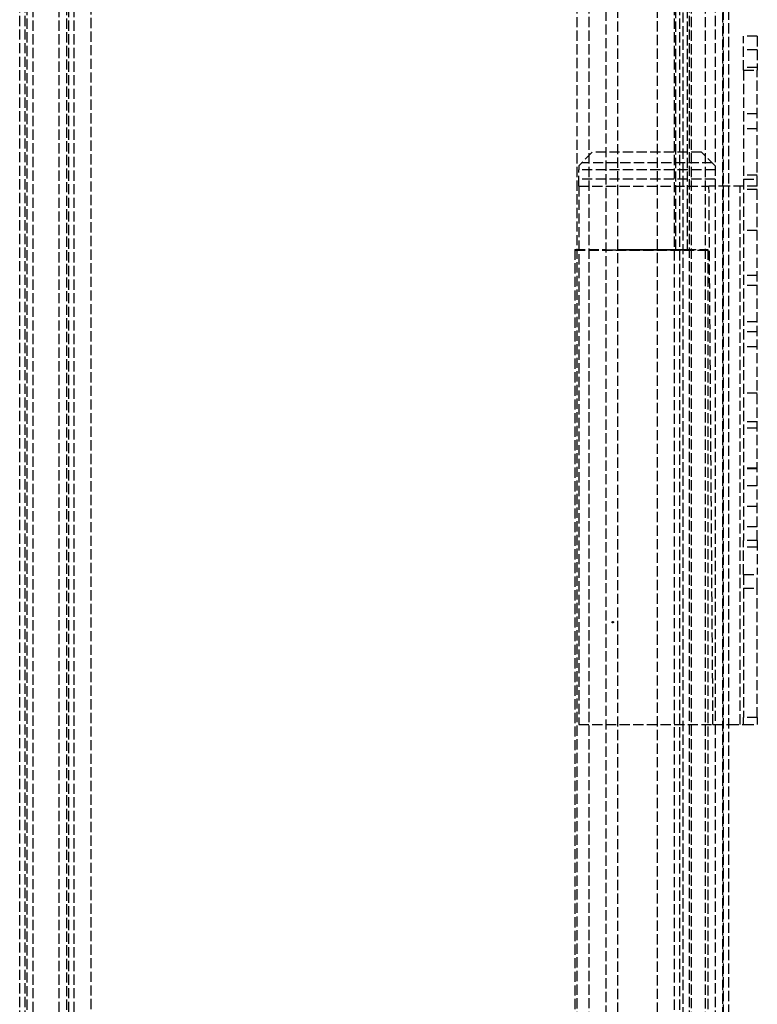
# Model space of a CAD drawing. Header units: millimetres. Extents: x -108 to 0, y 0 to 486.
# Tile 7 of 12: x -108 to 0, y 243 to 387. Entities that reach past the tile are written whole.
import ezdxf

# ---------------------------------------------------------------- set-up
doc = ezdxf.new("R2010")
doc.units = ezdxf.units.MM
doc.header["$LTSCALE"] = 10
doc.linetypes.add('ALLCAD_Strich', pattern=[0.2, 0.15, -0.05])
doc.layers.add('BESCH_KONT_sich_schn_grun_2d', color=10, linetype='Continuous')

msp = doc.modelspace()

# ---------------------------------------------------------------- linework, layer by layer
at = {"layer": 'BESCH_KONT_sich_schn_grun_2d', "linetype": 'ALLCAD_Strich'}
for p, q in [((-24.65, 36.33), (-24.65, 475.95)), ((-9.65, 36.33), (-9.65, 475.95)), ((-7.6, 36.32), (-7.6, 475.95)), ((-108.2, 4.5), (-108.2, 460.9)), ((-107.4, 4.5), (-107.4, 460.9)), ((-5, 460.9), (-5, 4.5)), ((-4.2, 460.9), (-4.2, 4.5)), ((-106.2, 17.8), (-106.2, 458)), ((-102.4, 17.8), (-102.4, 458)), ((-10, 458), (-10, 17.8)), ((-6.2, 458), (-6.2, 17.8)), ((-107.1, 20.1), (-107.1, 454.5)), ((-101.3, 20.1), (-101.3, 454.5)), ((-10.9, 454.5), (-10.9, 20.1)), ((-5.1, 454.5), (-5.1, 20.1)), ((-101, 11.8), (-101, 453.6)), ((-100.2, 11.8), (-100.2, 453.6)), ((-12.2, 453.6), (-12.2, 11.8)), ((-11.4, 453.6), (-11.4, 11.8)), ((-97.7, 14.2), (-97.7, 451.2)), ((-26.4, 36.32), (-26.4, 451.2)), ((-14.7, 451.2), (-14.7, 14.2)), ((-11.97, 353.66), (-11.97, 423.66)), ((-10.22, 353.66), (-10.22, 423.66)), ((-22.22, 402.74), (-22.22, 67.68)), ((-20.47, 67.68), (-20.47, 402.74)), ((-2, 380), (-2, 385)), ((0, 385), (-2, 385)), ((0, 385), (0, 380)), ((0, 382.99), (-2, 382.99)), ((0, 380.4), (-2, 380.4)), ((-2, 380), (-2, 311)), ((-2, 380), (0, 380)), ((0, 311), (0, 380)), ((0, 373.6), (-2, 373.6)), ((0, 371.4), (-2, 371.4)), ((-24.2, 368), (-26.2, 366)), ((-8.2, 368), (-24.2, 368)), ((-6.2, 366), (-8.2, 368)), ((-26.2, 366), (-26.2, 365.37)), ((-6.6, 366.4), (-25.8, 366.4)), ((-6.2, 365.37), (-26.2, 365.37)), ((-26.2, 363), (-26.2, 365.37)), ((0, 364.6), (-2, 364.6)), ((-6.2, 364), (-26.2, 364)), ((-26.2, 363), (-26.2, 284)), ((-26.2, 363), (-7.09, 363)), ((-4.2, 363), (-7.09, 363)), ((-6.5, 284), (-7.09, 363)), ((-2, 363), (-4.2, 363)), ((-2.5, 284), (-2.5, 363)), ((-2, 364.01), (0, 364.01)), ((0, 363), (-2, 363)), ((0, 362.5), (-2, 362.5)), ((0, 356.5), (-2, 356.5)), ((-26.75, 353.7), (-26.75, 39.7)), ((-26.75, 353.7), (-22.22, 353.7)), ((-26.75, 353.61), (-7.25, 353.61)), ((-22.22, 353.64), (-10.22, 353.64)), ((-20.47, 353.7), (-7.25, 353.7)), ((-11.97, 353.65), (-20.47, 353.65)), ((-11.97, 353.66), (-11.97, 353.65)), ((-10.22, 353.66), (-11.97, 353.66)), ((-10.22, 353.64), (-10.22, 353.66)), ((-7.25, 353.7), (-7.25, 39.7)), ((0, 349.9), (-2, 349.9)), ((0, 348.4), (-2, 348.4)), ((0, 343.1), (-2, 343.1)), ((0, 341.6), (-2, 341.6)), ((0, 339.4), (-2, 339.4)), ((0, 332.6), (-2, 332.6)), ((0, 328.4), (-2, 328.4)), ((0, 327.5), (-2, 327.5)), ((0, 321.6), (-2, 321.6)), ((0, 321.5), (-2, 321.5)), ((0, 319), (-2, 319)), ((0, 316), (-2, 316)), ((0, 313), (-2, 313)), ((-2, 306), (-2, 311)), ((0, 311), (-2, 311)), ((0, 311), (0, 306)), ((0, 310), (-2, 310)), ((-2, 306), (-2, 303.99)), ((-2, 306), (0, 306)), ((0, 303.99), (0, 306)), ((-2, 303.99), (-2, 285.01)), ((-2, 303.99), (0, 303.99)), ((0, 285.01), (0, 303.99)), ((-21.3, 299), (-21.3, 299)), ((-21.1, 299), (-21.1, 299)), ((-2, 284), (-2, 285.01)), ((0, 285.01), (-2, 285.01)), ((0, 285.01), (0, 284)), ((-26.2, 284), (-6.5, 284)), ((-6.5, 284), (-4.2, 284)), ((-4.2, 284), (-2, 284)), ((-2, 284), (0, 284))]:
    msp.add_line(p, q, dxfattribs=at)
at = {"layer": 'BESCH_KONT_sich_schn_grun_2d', "linetype": 'ALLCAD_Strich', "extrusion": (0, 0, -1)}
msp.add_ellipse((-21.2, 299), major_axis=(0.1, 0), ratio=0.999986, start_param=-1.570796, end_param=4.712389, dxfattribs=at)
at = {"layer": 'BESCH_KONT_sich_schn_grun_2d', "linetype": 'ALLCAD_Strich'}
msp.add_ellipse((-21.2, 299), major_axis=(-0.1, 0), ratio=0.999986, start_param=-7.853981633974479, end_param=-1.570796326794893, dxfattribs=at)

doc.saveas('drawing.dxf')
